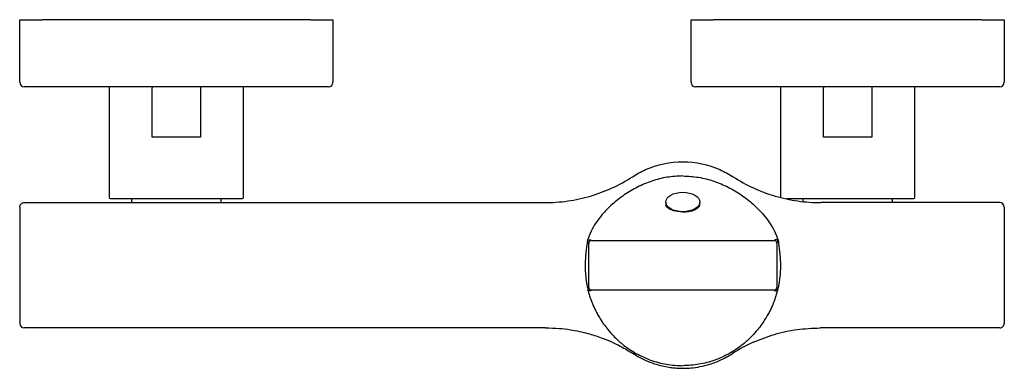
# Model space of a CAD drawing. Header units: millimetres. Extents: x 4210.763 to 4210.983, y 1884.896 to 1884.974.
import ezdxf

# ---------------------------------------------------------------- set-up
doc = ezdxf.new("R2010")
doc.units = ezdxf.units.MM
doc.layers.add('SANINDUSA', color=3, linetype='Continuous')

msp = doc.modelspace()

# ---------------------------------------------------------------- linework, layer by layer
at = {"layer": 'SANINDUSA'}
for p, q in [((4210.763305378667, 1884.973783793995), (4210.768305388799, 1884.973783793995)), ((4210.763305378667, 1884.9597837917), (4210.763305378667, 1884.973783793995)), ((4210.828305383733, 1884.973783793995), (4210.768305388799, 1884.973783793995)), ((4210.828305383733, 1884.973783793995), (4210.833305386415, 1884.973783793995)), ((4210.833305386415, 1884.973783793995), (4210.833305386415, 1884.9597837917)), ((4210.913305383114, 1884.9597837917), (4210.913305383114, 1884.973783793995)), ((4210.913305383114, 1884.973783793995), (4210.918305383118, 1884.973783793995)), ((4210.978305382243, 1884.973783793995), (4210.918305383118, 1884.973783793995)), ((4210.978305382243, 1884.973783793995), (4210.983305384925, 1884.973783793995)), ((4210.983305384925, 1884.973783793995), (4210.983305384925, 1884.9597837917)), ((4210.768305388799, 1884.958783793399), (4210.764305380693, 1884.958783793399)), ((4210.828305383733, 1884.958783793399), (4210.768305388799, 1884.958783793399)), ((4210.783305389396, 1884.958533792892), (4210.783305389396, 1884.934033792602)), ((4210.792920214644, 1884.947533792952), (4210.792920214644, 1884.958533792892)), ((4210.803690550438, 1884.958533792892), (4210.803690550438, 1884.947533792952)), ((4210.813305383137, 1884.934033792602), (4210.813305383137, 1884.958533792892)), ((4210.832305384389, 1884.958783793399), (4210.828305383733, 1884.958783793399)), ((4210.918305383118, 1884.958783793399), (4210.914305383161, 1884.958783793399)), ((4210.978305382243, 1884.958783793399), (4210.918305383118, 1884.958783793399)), ((4210.933305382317, 1884.958533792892), (4210.933305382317, 1884.934033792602)), ((4210.942920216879, 1884.947533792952), (4210.942920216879, 1884.958533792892)), ((4210.953690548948, 1884.958533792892), (4210.953690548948, 1884.947533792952)), ((4210.963305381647, 1884.934033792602), (4210.963305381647, 1884.958533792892)), ((4210.982305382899, 1884.958783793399), (4210.978305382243, 1884.958783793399)), ((4210.803690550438, 1884.947533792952), (4210.792920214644, 1884.947533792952)), ((4210.953690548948, 1884.947533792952), (4210.942920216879, 1884.947533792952)), ((4210.783555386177, 1884.933783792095), (4210.813055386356, 1884.933783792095)), ((4210.788305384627, 1884.933783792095), (4210.788305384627, 1884.932883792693)), ((4210.808305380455, 1884.932883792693), (4210.808305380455, 1884.933783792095)), ((4210.938305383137, 1884.933783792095), (4210.938305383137, 1884.93317140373)), ((4210.95830538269, 1884.932883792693), (4210.95830538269, 1884.933783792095)), ((4210.763305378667, 1884.931883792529), (4210.763305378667, 1884.905883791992)), ((4210.771305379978, 1884.932883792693), (4210.880608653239, 1884.932883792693)), ((4210.907664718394, 1884.933027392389), (4210.907664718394, 1884.932290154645)), ((4210.915264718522, 1884.932290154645), (4210.915264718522, 1884.933027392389)), ((4210.975305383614, 1884.932883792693), (4210.942320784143, 1884.932883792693)), ((4210.983305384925, 1884.931883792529), (4210.983162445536, 1884.931883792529)), ((4210.983305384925, 1884.931883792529), (4210.983305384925, 1884.905883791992)), ((4210.890183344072, 1884.924481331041), (4210.890164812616, 1884.924401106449)), ((4210.890177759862, 1884.924457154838), (4210.890165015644, 1884.924402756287)), ((4210.890464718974, 1884.913949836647), (4210.890464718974, 1884.923817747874)), ((4210.891064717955, 1884.924417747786), (4210.931864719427, 1884.924417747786)), ((4210.932464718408, 1884.923817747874), (4210.932464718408, 1884.913949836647)), ((4210.932764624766, 1884.924401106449), (4210.932746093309, 1884.924481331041)), ((4210.932764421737, 1884.924402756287), (4210.932751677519, 1884.924457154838)), ((4210.890280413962, 1884.913353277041), (4210.890282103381, 1884.913346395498)), ((4210.890280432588, 1884.913353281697), (4210.89028212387, 1884.913346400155)), ((4210.931864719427, 1884.913349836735), (4210.891064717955, 1884.913349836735)), ((4210.932647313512, 1884.913346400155), (4210.932649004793, 1884.913353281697)), ((4210.932647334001, 1884.913346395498), (4210.93264902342, 1884.913353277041)), ((4210.880796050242, 1884.904883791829), (4210.771305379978, 1884.904883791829)), ((4210.975305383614, 1884.904883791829), (4210.94213338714, 1884.904883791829)), ((4210.900681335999, 1884.898969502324), (4210.900350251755, 1884.899151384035))]:
    msp.add_line(p, q, dxfattribs=at)
for centre, radius, start, end in [((4210.764305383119, 1884.959783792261), 0.001000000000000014, 180, 270), ((4210.783555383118, 1884.958533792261), 0.0002500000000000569, 90, 180), ((4210.813055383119, 1884.958533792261), 0.0002500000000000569, 0, 90), ((4210.832305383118, 1884.959783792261), 0.001000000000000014, 270, 0), ((4210.914305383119, 1884.959783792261), 0.0009999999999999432, 180, 270), ((4210.933555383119, 1884.958533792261), 0.0002500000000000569, 90, 180), ((4210.963055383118, 1884.958533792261), 0.0002500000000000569, 0, 90), ((4210.982305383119, 1884.959783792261), 0.001000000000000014, 270, 0), ((4210.783555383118, 1884.934033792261), 0.0002500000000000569, 180, 270), ((4210.813055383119, 1884.934033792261), 0.0002500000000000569, 270, 0), ((4210.963055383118, 1884.934033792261), 0.0002500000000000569, 270, 0), ((4210.982305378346, 1884.931883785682), 0.001000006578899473, 0.0003923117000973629, 89.99972715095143), ((4210.76431521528, 1884.905893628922), 0.001009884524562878, 180.5581068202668, 269.4421645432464), ((4210.98230538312, 1884.90588379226), 0.0009999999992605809, 269.9999993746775, 9.640388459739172e-07), ((4210.939369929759, 1884.873656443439), 0.03053105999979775, 113.4521427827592, 123.3684787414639)]:
    msp.add_arc(centre, radius, start, end, dxfattribs=at)
msp.add_ellipse((4210.911464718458, 1884.933027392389), major_axis=(-0.003800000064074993, -4.32009983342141e-15), ratio=0.5695332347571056, dxfattribs=at)
for points, knots in [([(4210.792966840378, 1884.958783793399), (4210.792963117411, 1884.95878239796), (4210.792956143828, 1884.958779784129), (4210.792944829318, 1884.958756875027), (4210.792934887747, 1884.958720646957), (4210.792927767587, 1884.958672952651), (4210.792921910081, 1884.958614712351), (4210.79292088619, 1884.958565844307), (4210.792920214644, 1884.958533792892)], [0, 0, 0, 0, 0.1548188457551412, 0.2899951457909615, 0.5006605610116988, 0.6312979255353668, 0.7581768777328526, 0.9999999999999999, 0.9999999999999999, 0.9999999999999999, 0.9999999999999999]), ([(4210.803643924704, 1884.958783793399), (4210.803647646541, 1884.958782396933), (4210.803654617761, 1884.958779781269), (4210.803665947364, 1884.958756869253), (4210.803675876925, 1884.958720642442), (4210.803682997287, 1884.958672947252), (4210.803688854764, 1884.958614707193), (4210.803689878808, 1884.958565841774), (4210.803690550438, 1884.958533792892)], [0, 0, 0, 0, 0.1548433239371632, 0.290030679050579, 0.5006600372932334, 0.6313181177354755, 0.7581962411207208, 1, 1, 1, 1]), ([(4210.942966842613, 1884.958783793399), (4210.942963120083, 1884.95878239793), (4210.942956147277, 1884.958779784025), (4210.942944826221, 1884.958756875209), (4210.942934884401, 1884.958720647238), (4210.942927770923, 1884.958672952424), (4210.942921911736, 1884.958614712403), (4210.942920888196, 1884.958565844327), (4210.942920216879, 1884.958533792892)], [0, 0, 0, 0, 0.1548187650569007, 0.2899966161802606, 0.5006619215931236, 0.6312981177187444, 0.7581770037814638, 1, 1, 1, 1]), ([(4210.953643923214, 1884.958783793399), (4210.953647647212, 1884.958782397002), (4210.953654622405, 1884.958779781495), (4210.953665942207, 1884.958756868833), (4210.953675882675, 1884.958720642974), (4210.953682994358, 1884.958672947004), (4210.953688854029, 1884.958614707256), (4210.953689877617, 1884.958565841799), (4210.953690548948, 1884.958533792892)], [0, 0, 0, 0, 0.1548449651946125, 0.2900306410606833, 0.500661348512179, 0.6313182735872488, 0.75819634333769, 1, 1, 1, 1]), ([(4210.900231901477, 1884.938675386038), (4210.90117110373, 1884.939284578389), (4210.90215353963, 1884.939817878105), (4210.905789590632, 1884.941428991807), (4210.90862655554, 1884.942032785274), (4210.911464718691, 1884.942032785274), (4210.914302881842, 1884.942032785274), (4210.91713984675, 1884.941428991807), (4210.920775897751, 1884.939817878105), (4210.92175833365, 1884.939284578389), (4210.922697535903, 1884.938675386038)], [5.73837872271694, 5.73837872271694, 5.73837872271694, 5.73837872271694, 5.890486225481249, 5.890486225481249, 6.283185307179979, 6.283185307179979, 6.283185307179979, 6.675884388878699, 6.675884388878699, 6.827991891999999, 6.827991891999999, 6.827991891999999, 6.827991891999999]), ([(4210.880608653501, 1884.932883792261), (4210.882350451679, 1884.932883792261), (4210.884077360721, 1884.933008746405), (4210.886645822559, 1884.933379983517), (4210.887498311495, 1884.933534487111), (4210.889195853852, 1884.933905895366), (4210.890040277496, 1884.93412294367), (4210.8925276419, 1884.934858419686), (4210.894136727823, 1884.935463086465), (4210.897258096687, 1884.936897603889), (4210.898770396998, 1884.937727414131), (4210.900231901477, 1884.938675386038)], [0, 0, 0, 0, 0.250000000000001, 0.250000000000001, 0.3750000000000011, 0.3750000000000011, 0.500000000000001, 0.500000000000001, 0.7500000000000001, 0.7500000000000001, 1, 1, 1, 1]), ([(4210.911464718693, 1884.938849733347), (4210.910287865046, 1884.938790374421), (4210.907933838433, 1884.938671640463), (4210.90452280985, 1884.937766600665), (4210.901312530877, 1884.93642142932), (4210.898354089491, 1884.934659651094), (4210.895678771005, 1884.932565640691), (4210.893583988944, 1884.930440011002), (4210.892030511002, 1884.928390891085), (4210.890913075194, 1884.92650847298), (4210.890426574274, 1884.925157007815), (4210.890183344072, 1884.924481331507)], [0, 0, 0, 0, 0.1249350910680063, 0.2499040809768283, 0.3748884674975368, 0.4999148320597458, 0.6249252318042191, 0.749948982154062, 0.8333098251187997, 0.9166618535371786, 1, 1, 1, 1]), ([(4210.911464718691, 1884.938849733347), (4210.91264349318, 1884.938790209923), (4210.915002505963, 1884.938671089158), (4210.918417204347, 1884.937762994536), (4210.921630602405, 1884.936414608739), (4210.924585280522, 1884.934652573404), (4210.927257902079, 1884.932559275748), (4210.929348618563, 1884.930436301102), (4210.930898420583, 1884.928391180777), (4210.932015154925, 1884.926510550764), (4210.932501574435, 1884.925160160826), (4210.932746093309, 1884.924481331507)], [0, 0, 0, 0, 0.1251385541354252, 0.2504325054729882, 0.3753389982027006, 0.5005904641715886, 0.6251261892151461, 0.7501700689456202, 0.8334313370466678, 0.9162673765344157, 1, 1, 1, 1]), ([(4210.922697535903, 1884.938675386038), (4210.924158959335, 1884.937727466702), (4210.925676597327, 1884.936894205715), (4210.928035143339, 1884.935811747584), (4210.928835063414, 1884.935478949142), (4210.93046267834, 1884.934870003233), (4210.931289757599, 1884.93459437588), (4210.933778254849, 1884.933863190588), (4210.935458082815, 1884.933498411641), (4210.938858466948, 1884.933008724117), (4210.940579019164, 1884.932883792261), (4210.942320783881, 1884.932883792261)], [0, 0, 0, 0, 0.25, 0.25, 0.3750000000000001, 0.3750000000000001, 0.5, 0.5, 0.7500000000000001, 0.7500000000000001, 1, 1, 1, 1]), ([(4210.934722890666, 1884.933783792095), (4210.934878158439, 1884.933783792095), (4210.935230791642, 1884.933783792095), (4210.936205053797, 1884.933783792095), (4210.937798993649, 1884.933783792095), (4210.939774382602, 1884.933783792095), (4210.941508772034, 1884.933783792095), (4210.943281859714, 1884.933783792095), (4210.945552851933, 1884.933783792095), (4210.948305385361, 1884.933783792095), (4210.951057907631, 1884.933783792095), (4210.953329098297, 1884.933783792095), (4210.955102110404, 1884.933783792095), (4210.956836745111, 1884.933783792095), (4210.958809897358, 1884.933783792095), (4210.960411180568, 1884.933783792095), (4210.961425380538, 1884.933783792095), (4210.96222898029, 1884.933783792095), (4210.962909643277, 1884.933783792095), (4210.96300775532, 1884.933783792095), (4210.963055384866, 1884.933783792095)], [0, 0, 0, 0, 0.02899579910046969, 0.06585321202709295, 0.141049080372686, 0.2162449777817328, 0.253115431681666, 0.2899728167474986, 0.3606670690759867, 0.4273660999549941, 0.4940650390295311, 0.5647592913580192, 0.6016297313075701, 0.6384870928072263, 0.713682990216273, 0.7888789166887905, 0.8257493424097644, 0.862606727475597, 0.933300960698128, 1, 1, 1, 1]), ([(4210.76430538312, 1884.932883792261), (4210.764306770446, 1884.932883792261), (4210.7643095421, 1884.932883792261), (4210.764325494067, 1884.932883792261), (4210.764350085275, 1884.932883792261), (4210.764384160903, 1884.932883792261), (4210.764451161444, 1884.932883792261), (4210.764576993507, 1884.932883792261), (4210.76480199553, 1884.932883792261), (4210.765093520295, 1884.932883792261), (4210.765576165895, 1884.932883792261), (4210.766336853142, 1884.932883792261), (4210.767271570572, 1884.932883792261), (4210.768092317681, 1884.932883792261), (4210.768726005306, 1884.932883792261), (4210.769375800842, 1884.932883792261), (4210.769953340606, 1884.932883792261), (4210.770456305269, 1884.932883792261), (4210.770879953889, 1884.932883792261), (4210.771163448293, 1884.932883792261), (4210.771305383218, 1884.932883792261)], [0, 0, 0, 0, 0.02338868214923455, 0.04672679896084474, 0.07004546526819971, 0.09337587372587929, 0.1167491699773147, 0.1785449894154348, 0.2403879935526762, 0.3047201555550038, 0.3691014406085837, 0.5003143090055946, 0.6314827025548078, 0.6957506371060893, 0.7600676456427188, 0.8217646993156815, 0.8835088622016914, 0.9223321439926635, 0.9611146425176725, 1, 1, 1, 1]), ([(4210.911464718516, 1884.930822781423), (4210.911041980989, 1884.93083959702), (4210.910196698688, 1884.930873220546), (4210.909064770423, 1884.931147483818), (4210.908209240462, 1884.931590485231), (4210.907663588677, 1884.932128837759), (4210.907664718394, 1884.932290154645), (4210.907664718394, 1884.932290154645)], [0, 0, 0, 0, 0.212073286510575, 0.4240498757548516, 0.6384760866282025, 0.8545704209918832, 1, 1, 1, 1]), ([(4210.911464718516, 1884.930822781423), (4210.911887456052, 1884.930839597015), (4210.912732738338, 1884.930873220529), (4210.913864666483, 1884.931147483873), (4210.914720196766, 1884.931590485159), (4210.915265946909, 1884.932128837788), (4210.915264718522, 1884.932290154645), (4210.915264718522, 1884.932290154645)], [0, 0, 0, 0, 0.2120732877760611, 0.4240498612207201, 0.6384760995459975, 0.8545704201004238, 0.9999999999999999, 0.9999999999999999, 0.9999999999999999, 0.9999999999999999]), ([(4210.982305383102, 1884.932883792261), (4210.982305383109, 1884.932883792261), (4210.982268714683, 1884.932883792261), (4210.98210832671, 1884.932883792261), (4210.981984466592, 1884.932883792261), (4210.981643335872, 1884.932883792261), (4210.981425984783, 1884.932883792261), (4210.980902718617, 1884.932883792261), (4210.980596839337, 1884.932883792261), (4210.979913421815, 1884.932883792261), (4210.979536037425, 1884.932883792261), (4210.978735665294, 1884.932883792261), (4210.978312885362, 1884.932883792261), (4210.977451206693, 1884.932883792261), (4210.977012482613, 1884.932883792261), (4210.976145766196, 1884.932883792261), (4210.97571786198, 1884.932883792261), (4210.975305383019, 1884.932883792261)], [0, 0, 0, 0, 0.1249999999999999, 0.1249999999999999, 0.2499999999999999, 0.2499999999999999, 0.3749999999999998, 0.3749999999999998, 0.4999999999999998, 0.4999999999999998, 0.6249999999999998, 0.6249999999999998, 0.7499999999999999, 0.7499999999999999, 0.8749999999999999, 0.8749999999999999, 1, 1, 1, 1]), ([(4210.890164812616, 1884.924401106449), (4210.89009783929, 1884.923973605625), (4210.889963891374, 1884.923118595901), (4210.889867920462, 1884.922259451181), (4210.889819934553, 1884.921829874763)], [0, 0, 0, 0, 0.4999952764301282, 0.9999999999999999, 0.9999999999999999, 0.9999999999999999, 0.9999999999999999]), ([(4210.890464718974, 1884.923817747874), (4210.890455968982, 1884.923861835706), (4210.890438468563, 1884.923950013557), (4210.890256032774, 1884.924250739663), (4210.890164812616, 1884.924401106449)], [0, 0, 0, 0, 0.499987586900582, 1, 1, 1, 1]), ([(4210.890183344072, 1884.924481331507), (4210.890424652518, 1884.924522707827), (4210.890907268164, 1884.924605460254), (4210.891012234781, 1884.924480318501), (4210.891064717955, 1884.924417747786)], [0, 0, 0, 0, 0.5000012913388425, 1, 1, 1, 1]), ([(4210.891064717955, 1884.924417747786), (4210.890986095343, 1884.924408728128), (4210.890828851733, 1884.924390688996), (4210.890630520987, 1884.924251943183), (4210.890491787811, 1884.924053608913), (4210.890473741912, 1884.923896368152), (4210.890464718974, 1884.923817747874)], [0, 0, 0, 0, 0.2500034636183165, 0.5000017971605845, 0.7500012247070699, 1, 1, 1, 1]), ([(4210.932746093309, 1884.924481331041), (4210.932607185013, 1884.924538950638), (4210.932329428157, 1884.924654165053), (4210.931905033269, 1884.924461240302), (4210.931878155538, 1884.924432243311), (4210.931864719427, 1884.924417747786)], [0, 0, 0, 0, 0.3334744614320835, 0.6668055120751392, 1, 1, 1, 1]), ([(4210.932464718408, 1884.923817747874), (4210.932455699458, 1884.923896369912), (4210.932437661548, 1884.924053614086), (4210.932298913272, 1884.924251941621), (4210.932100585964, 1884.924390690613), (4210.931943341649, 1884.924408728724), (4210.931864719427, 1884.924417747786)], [0, 0, 0, 0, 0.2499997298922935, 0.4999997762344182, 0.7499996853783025, 0.9999999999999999, 0.9999999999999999, 0.9999999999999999, 0.9999999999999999]), ([(4210.932464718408, 1884.923817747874), (4210.9324734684, 1884.923861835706), (4210.932490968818, 1884.923950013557), (4210.932673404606, 1884.924250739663), (4210.932764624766, 1884.924401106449)], [0, 0, 0, 0, 0.499987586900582, 1, 1, 1, 1]), ([(4210.932764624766, 1884.924401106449), (4210.93283159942, 1884.923973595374), (4210.932965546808, 1884.923118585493), (4210.933061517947, 1884.922259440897), (4210.933109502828, 1884.921829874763)], [0, 0, 0, 0, 0.5000071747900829, 1, 1, 1, 1]), ([(4210.889819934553, 1884.921829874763), (4210.889774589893, 1884.921331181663), (4210.889683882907, 1884.920333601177), (4210.889631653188, 1884.918757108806), (4210.88966992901, 1884.917146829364), (4210.889800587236, 1884.916069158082), (4210.889865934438, 1884.915530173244)], [0, 0, 0, 0, 0.2501929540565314, 0.5004833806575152, 0.7501725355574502, 1, 1, 1, 1]), ([(4210.933109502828, 1884.921829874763), (4210.933154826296, 1884.92133147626), (4210.933245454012, 1884.920334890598), (4210.933297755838, 1884.918758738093), (4210.933259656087, 1884.917148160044), (4210.933128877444, 1884.916069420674), (4210.933063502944, 1884.915530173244)], [0, 0, 0, 0, 0.2500475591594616, 0.4999890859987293, 0.7500512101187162, 1, 1, 1, 1]), ([(4210.889865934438, 1884.915530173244), (4210.889922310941, 1884.915164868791), (4210.890035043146, 1884.914434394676), (4210.89019864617, 1884.913713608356), (4210.890280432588, 1884.913353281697)], [0, 0, 0, 0, 0.5000922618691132, 1, 1, 1, 1]), ([(4210.890280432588, 1884.913353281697), (4210.89033190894, 1884.913507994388), (4210.890434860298, 1884.913817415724), (4210.890454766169, 1884.913905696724), (4210.890464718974, 1884.913949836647)], [0, 0, 0, 0, 0.5000065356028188, 1, 1, 1, 1]), ([(4210.890464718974, 1884.913949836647), (4210.890473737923, 1884.91387121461), (4210.890491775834, 1884.913713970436), (4210.890630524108, 1884.913515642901), (4210.890828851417, 1884.913376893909), (4210.890986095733, 1884.913358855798), (4210.891064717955, 1884.913349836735)], [0, 0, 0, 0, 0.2499997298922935, 0.4999997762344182, 0.7499996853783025, 0.9999999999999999, 0.9999999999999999, 0.9999999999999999, 0.9999999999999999]), ([(4210.932444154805, 1884.913794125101), (4210.932445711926, 1884.913800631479), (4210.932448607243, 1884.913812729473), (4210.932452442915, 1884.913836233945), (4210.932455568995, 1884.913859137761), (4210.932458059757, 1884.91388031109), (4210.932460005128, 1884.913898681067), (4210.932461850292, 1884.913917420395), (4210.932463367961, 1884.913934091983), (4210.932464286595, 1884.913944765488), (4210.932464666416, 1884.913949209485), (4210.932464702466, 1884.913949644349), (4210.932464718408, 1884.913949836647)], [0, 0, 0, 0, 0.1620425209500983, 0.3013027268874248, 0.4206011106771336, 0.5228921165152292, 0.6106094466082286, 0.6857585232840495, 0.8048159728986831, 0.8917751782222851, 0.9521425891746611, 1, 1, 1, 1]), ([(4210.932649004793, 1884.913353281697), (4210.932597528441, 1884.913507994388), (4210.932494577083, 1884.913817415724), (4210.932474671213, 1884.913905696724), (4210.932464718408, 1884.913949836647)], [0, 0, 0, 0, 0.5000065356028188, 1, 1, 1, 1]), ([(4210.933063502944, 1884.915530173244), (4210.93300712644, 1884.915164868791), (4210.932894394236, 1884.914434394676), (4210.932730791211, 1884.913713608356), (4210.932649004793, 1884.913353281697)], [0, 0, 0, 0, 0.5000922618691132, 1, 1, 1, 1]), ([(4210.891064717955, 1884.913349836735), (4210.891061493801, 1884.913347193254), (4210.891055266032, 1884.913342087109), (4210.891000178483, 1884.913301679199), (4210.890905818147, 1884.913245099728), (4210.890755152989, 1884.913187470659), (4210.890562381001, 1884.913178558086), (4210.890391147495, 1884.91324995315), (4210.89031875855, 1884.913313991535), (4210.89028212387, 1884.913346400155)], [0, 0, 0, 0, 0.1488986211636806, 0.2876123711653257, 0.4301299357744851, 0.5694579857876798, 0.7187376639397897, 0.8576584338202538, 1, 1, 1, 1]), ([(4210.89028212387, 1884.913346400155), (4210.890373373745, 1884.913004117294), (4210.890554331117, 1884.912325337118), (4210.890882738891, 1884.911333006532), (4210.891241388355, 1884.910385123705), (4210.891633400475, 1884.909473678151), (4210.892068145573, 1884.908570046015), (4210.892569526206, 1884.907636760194), (4210.893142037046, 1884.906683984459), (4210.893855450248, 1884.905620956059), (4210.894772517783, 1884.904415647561), (4210.895866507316, 1884.90318114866), (4210.896963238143, 1884.902116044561), (4210.898588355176, 1884.900721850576), (4210.90093779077, 1884.899119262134), (4210.90427259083, 1884.897594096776), (4210.907809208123, 1884.896620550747), (4210.910251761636, 1884.89649714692), (4210.911464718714, 1884.896435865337)], [0, 0, 0, 0, 0.03643648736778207, 0.0722570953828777, 0.1074766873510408, 0.1406731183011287, 0.1742968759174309, 0.2106092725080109, 0.2496259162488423, 0.2886012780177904, 0.3422625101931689, 0.4053096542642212, 0.4581034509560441, 0.4994041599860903, 0.6255330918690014, 0.749011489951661, 0.8753606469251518, 1, 1, 1, 1]), ([(4210.932647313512, 1884.913346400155), (4210.932555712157, 1884.913002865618), (4210.932374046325, 1884.912321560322), (4210.932044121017, 1884.911325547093), (4210.931683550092, 1884.910373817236), (4210.931288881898, 1884.909457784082), (4210.930850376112, 1884.908548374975), (4210.930343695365, 1884.907607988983), (4210.929767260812, 1884.906652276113), (4210.929050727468, 1884.905588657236), (4210.928132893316, 1884.904386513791), (4210.927037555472, 1884.903154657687), (4210.925938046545, 1884.90209021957), (4210.924309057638, 1884.900697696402), (4210.921955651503, 1884.899099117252), (4210.918625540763, 1884.897583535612), (4210.915101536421, 1884.896618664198), (4210.912671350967, 1884.89649651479), (4210.911464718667, 1884.896435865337)], [0, 0, 0, 0, 0.03656996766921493, 0.07252636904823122, 0.1078842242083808, 0.1412458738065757, 0.1751066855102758, 0.2117189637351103, 0.2510987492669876, 0.2898762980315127, 0.3436017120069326, 0.4065701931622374, 0.4592669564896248, 0.5009004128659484, 0.6269815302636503, 0.7502806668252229, 0.8760097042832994, 1, 1, 1, 1]), ([(4210.931864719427, 1884.913349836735), (4210.931930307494, 1884.913356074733), (4210.932061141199, 1884.91336851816), (4210.932235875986, 1884.913466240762), (4210.932375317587, 1884.913609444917), (4210.932421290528, 1884.913732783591), (4210.932444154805, 1884.913794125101)], [0, 0, 0, 0, 0.2504421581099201, 0.499576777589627, 0.7511184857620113, 1, 1, 1, 1]), ([(4210.931864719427, 1884.913349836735), (4210.931867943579, 1884.913347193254), (4210.931874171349, 1884.913342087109), (4210.931929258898, 1884.913301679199), (4210.932023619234, 1884.913245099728), (4210.932174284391, 1884.913187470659), (4210.932367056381, 1884.913178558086), (4210.932538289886, 1884.91324995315), (4210.93261067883, 1884.913313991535), (4210.932647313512, 1884.913346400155)], [0, 0, 0, 0, 0.1488986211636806, 0.2876123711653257, 0.4301299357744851, 0.5694579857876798, 0.7187376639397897, 0.8576584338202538, 1, 1, 1, 1]), ([(4210.771305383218, 1884.904883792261), (4210.771219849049, 1884.904883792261), (4210.771048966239, 1884.904883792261), (4210.770793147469, 1884.904883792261), (4210.770538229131, 1884.904883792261), (4210.770284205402, 1884.904883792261), (4210.769892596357, 1884.904883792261), (4210.769368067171, 1884.904883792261), (4210.768715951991, 1884.904883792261), (4210.768079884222, 1884.904883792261), (4210.767256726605, 1884.904883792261), (4210.766320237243, 1884.904883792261), (4210.765560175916, 1884.904883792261), (4210.765079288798, 1884.904883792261), (4210.764789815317, 1884.904883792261), (4210.764567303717, 1884.904883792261), (4210.764430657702, 1884.904883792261), (4210.764353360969, 1884.904883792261), (4210.764312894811, 1884.904883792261), (4210.764307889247, 1884.904883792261), (4210.764305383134, 1884.904883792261)], [0, 0, 0, 0, 0.02335180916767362, 0.04665296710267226, 0.06993466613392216, 0.09322817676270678, 0.116564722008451, 0.1783048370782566, 0.2400919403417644, 0.3044053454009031, 0.3687676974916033, 0.5000056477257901, 0.6312435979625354, 0.6955570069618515, 0.7599193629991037, 0.821659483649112, 0.8834465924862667, 0.9222909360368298, 0.9610937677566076, 0.9999999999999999, 0.9999999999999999, 0.9999999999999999, 0.9999999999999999]), ([(4210.880796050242, 1884.904900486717), (4210.881815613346, 1884.904875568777), (4210.883670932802, 1884.9048302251), (4210.886199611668, 1884.904516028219), (4210.888343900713, 1884.904122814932), (4210.890139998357, 1884.903686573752), (4210.891766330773, 1884.903208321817), (4210.893419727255, 1884.902643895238), (4210.895390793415, 1884.901852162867), (4210.897786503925, 1884.900717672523), (4210.899445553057, 1884.899706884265), (4210.900352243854, 1884.899154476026)], [0, 0, 0, 0, 0.1480099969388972, 0.2693367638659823, 0.3695371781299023, 0.4644767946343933, 0.5375835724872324, 0.6156447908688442, 0.7180793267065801, 0.845926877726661, 1, 1, 1, 1]), ([(4210.92721908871, 1884.901665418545), (4210.928778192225, 1884.902296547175), (4210.931933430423, 1884.903573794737), (4210.936972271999, 1884.904663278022), (4210.940412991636, 1884.90481028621), (4210.94213338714, 1884.904883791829)], [0, 0, 0, 0, 0.3281329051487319, 0.6640594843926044, 1, 1, 1, 1]), ([(4210.982305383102, 1884.904883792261), (4210.982304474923, 1884.904883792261), (4210.982302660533, 1884.904883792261), (4210.982288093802, 1884.904883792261), (4210.982264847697, 1884.904883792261), (4210.982232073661, 1884.904883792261), (4210.982166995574, 1884.904883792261), (4210.982043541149, 1884.904883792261), (4210.981821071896, 1884.904883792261), (4210.981531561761, 1884.904883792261), (4210.981050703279, 1884.904883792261), (4210.980290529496, 1884.904883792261), (4210.979354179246, 1884.904883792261), (4210.97853104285, 1884.904883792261), (4210.97789514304, 1884.904883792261), (4210.977242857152, 1884.904883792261), (4210.976662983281, 1884.904883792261), (4210.976157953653, 1884.904883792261), (4210.975732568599, 1884.904883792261), (4210.975447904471, 1884.904883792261), (4210.975305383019, 1884.904883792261)], [0, 0, 0, 0, 0.02335180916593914, 0.04665296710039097, 0.06993466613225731, 0.09322817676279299, 0.1165647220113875, 0.1783048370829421, 0.240091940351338, 0.3044053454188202, 0.3687676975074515, 0.5000056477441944, 0.6312435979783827, 0.6955570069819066, 0.7599193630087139, 0.8216594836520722, 0.8834465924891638, 0.922290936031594, 0.9610937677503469, 0.9999999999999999, 0.9999999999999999, 0.9999999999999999, 0.9999999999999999]), ([(4210.900352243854, 1884.899154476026), (4210.901083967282, 1884.898717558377), (4210.902452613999, 1884.897900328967), (4210.904520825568, 1884.897047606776), (4210.906350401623, 1884.896485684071), (4210.907910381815, 1884.896152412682), (4210.909206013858, 1884.89596897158), (4210.910420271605, 1884.895867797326), (4210.911770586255, 1884.895835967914), (4210.913430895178, 1884.895921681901), (4210.915397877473, 1884.896201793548), (4210.917636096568, 1884.896770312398), (4210.920111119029, 1884.897700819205), (4210.9217223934, 1884.898650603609), (4210.922577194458, 1884.899154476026)], [0, 0, 0, 0, 0.1086853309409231, 0.2032896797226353, 0.2847751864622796, 0.3528252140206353, 0.406743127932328, 0.4517624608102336, 0.5083425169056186, 0.5790821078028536, 0.6638185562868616, 0.7615836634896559, 0.8735171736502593, 1, 1, 1, 1])]:
    msp.add_open_spline(points, degree=3, knots=knots, dxfattribs=at)
msp.add_open_spline([(4210.763305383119, 1884.931883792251), (4210.763305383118, 1884.932013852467), (4210.763357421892, 1884.932276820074), (4210.763579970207, 1884.932609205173), (4210.763912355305, 1884.932831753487), (4210.764175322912, 1884.932883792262), (4210.764305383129, 1884.932883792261)], degree=3, dxfattribs=at)

doc.saveas('drawing.dxf')
